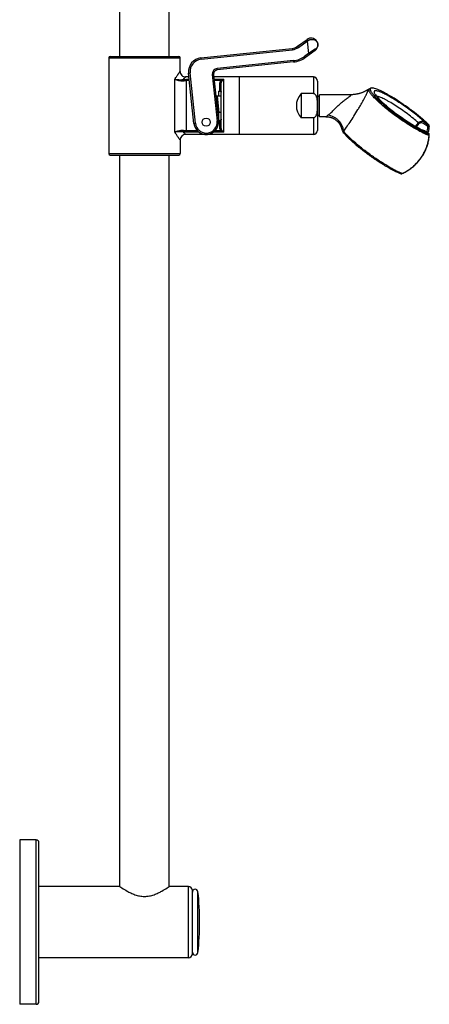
# Model space of a CAD drawing. Header units: millimetres. Extents: x 121 to 395, y 114 to 811.
# Tile 6 of 8: x 321 to 395, y 475 to 655. Entities that reach past the tile are written whole.
import ezdxf

# ---------------------------------------------------------------- set-up
doc = ezdxf.new("R2010")
doc.units = ezdxf.units.MM
doc.header["$LTSCALE"] = 54.820741
doc.layers.get('0').update_dxf_attribs({"linetype": 'CONTINUOUS'})

msp = doc.modelspace()

# ---------------------------------------------------------------- linework, layer by layer
at = {"color": 7, "linetype": 'Continuous'}
for p, q in [((338.84, 648.27), (338.84, 789.77)), ((347.84, 648.27), (347.84, 789.77)), ((371.25, 650.11), (372.99, 651.37)), ((353.61, 647.99), (370.28, 649.74)), ((374.46, 649.35), (372.72, 648.09)), ((336.84, 648.02), (336.84, 630.52)), ((337.09, 648.27), (349.59, 648.27)), ((349.84, 645.52), (349.84, 648.02)), ((370.54, 647.25), (356.61, 645.79)), ((352.35, 636.04), (351.38, 645.24)), ((351.46, 644.52), (350.84, 644.52)), ((355.94, 644.96), (356.83, 636.51)), ((360.59, 644.52), (355.98, 644.52)), ((360.59, 644.52), (360.59, 634.02)), ((360.64, 643.77), (360.59, 643.77)), ((374.14, 644.52), (360.64, 644.52)), ((360.64, 634.02), (360.64, 644.52)), ((374.89, 643.77), (374.89, 634.77)), ((356.84, 641.95), (356.84, 641.03)), ((356.84, 641.95), (357.09, 641.95)), ((357.34, 635.23), (357.34, 643.31)), ((357.26, 641.08), (356.61, 641.01)), ((374.14, 641.51), (371.89, 641.51)), ((371.89, 641.51), (371.89, 637.04)), ((374.89, 641.02), (375.27, 641.02)), ((380.93, 641.27), (375.27, 641.27)), ((375.27, 637.27), (375.27, 641.27)), ((356.84, 638), (356.84, 636.59)), ((356.92, 638.03), (357.34, 638.07)), ((356.84, 636.59), (357.09, 636.59)), ((374.14, 637.04), (371.89, 637.04)), ((374.89, 637.52), (375.27, 637.52)), ((376.42, 637.27), (375.27, 637.27)), ((360.64, 634.77), (360.59, 634.77)), ((395.26, 634.07), (394.41, 634.66)), ((395.26, 635.69), (395.26, 635.69)), ((395.27, 635.66), (395.26, 635.69)), ((349.84, 633.02), (349.84, 630.52)), ((360.59, 634.02), (350.84, 634.02)), ((374.14, 634.02), (360.64, 634.02)), ((395.24, 634.06), (395.23, 634.06)), ((395.26, 634.06), (395.26, 634.06)), ((337.09, 630.27), (349.59, 630.27)), ((338.84, 496.77), (338.84, 630.27)), ((347.84, 496.77), (347.84, 630.27)), ((323.59, 505.27), (320.59, 505.27)), ((320.59, 505.27), (320.59, 475.27)), ((324.09, 475.77), (324.09, 504.77)), ((338.84, 496.77), (324.09, 496.77)), ((351.34, 496.77), (347.84, 496.77)), ((352.09, 484.52), (352.09, 496.02)), ((351.34, 483.77), (324.09, 483.77)), ((323.59, 475.27), (320.59, 475.27))]:
    msp.add_line(p, q, dxfattribs=at)
at = {"color": 9, "linetype": 'Continuous'}
for p, q in [((371.41, 649.91), (373.03, 651.08)), ((373.03, 651.08), (373.17, 651.17)), ((373.03, 651.08), (373.27, 648.79)), ((353.65, 647.74), (370.33, 649.49)), ((373.27, 648.79), (372.59, 648.29)), ((374.49, 649.57), (373.27, 648.79)), ((336.84, 648.02), (349.84, 648.02)), ((370.53, 647.5), (356.6, 646.04)), ((351.38, 645.24), (351.65, 645.27)), ((352.62, 636.07), (351.65, 645.27)), ((348.86, 634.44), (348.86, 644.11)), ((350.98, 634.46), (350.98, 644.09)), ((350.98, 644.09), (351.51, 644.09)), ((351.53, 643.86), (350.98, 643.86)), ((355.94, 644.96), (355.71, 644.94)), ((355.71, 644.94), (356.6, 636.48)), ((356.03, 644.09), (357.84, 644.09)), ((357.25, 643.86), (356.05, 643.86)), ((357.45, 643.72), (357.25, 643.86)), ((357.84, 634.46), (357.84, 644.09)), ((374.14, 644.52), (374.14, 641.51)), ((357.09, 641.95), (357.09, 643.31)), ((357.34, 643.31), (357.09, 643.31)), ((357.3, 641.03), (356.61, 640.95)), ((356.61, 641.01), (356.92, 638.03)), ((356.91, 638.08), (357.34, 638.13)), ((356.83, 636.51), (356.6, 636.48)), ((357.09, 635.23), (357.09, 636.59)), ((374.14, 637.04), (374.14, 634.02)), ((392.77, 635.5), (393.28, 636.15)), ((394.41, 636.28), (395.26, 635.69)), ((352.99, 634.69), (350.98, 634.69)), ((353.26, 634.46), (350.98, 634.46)), ((352.35, 636.04), (352.62, 636.07)), ((357.84, 634.46), (355.92, 634.46)), ((357.25, 634.69), (356.19, 634.69)), ((357.34, 635.23), (357.09, 635.23)), ((357.45, 634.83), (357.25, 634.69)), ((392.93, 635.41), (393.42, 636.03)), ((394.26, 636.03), (395.02, 635.51)), ((394.4, 634.65), (394.41, 634.65)), ((395.26, 634.06), (394.41, 634.65)), ((336.84, 630.52), (349.84, 630.52)), ((323.59, 475.27), (323.59, 505.27)), ((351.34, 483.77), (351.34, 496.77)), ((353.09, 484.72), (353.09, 495.83))]:
    msp.add_line(p, q, dxfattribs=at)
at = {"color": 7, "linetype": 'Continuous'}
for points in [[(383.94, 642.11), (383.88, 642.08), (383.81, 642.04), (383.75, 642), (383.68, 641.97), (383.61, 641.93), (383.54, 641.89), (383.47, 641.86), (383.39, 641.82), (383.31, 641.78), (383.23, 641.75), (383.15, 641.71), (383.07, 641.68), (382.98, 641.64), (382.89, 641.61), (382.8, 641.58), (382.7, 641.55), (382.61, 641.52), (382.51, 641.49), (382.41, 641.46), (382.31, 641.44), (382.21, 641.41), (382.1, 641.39), (381.99, 641.37), (381.88, 641.35), (381.77, 641.33), (381.65, 641.32), (381.53, 641.3), (381.41, 641.29), (381.29, 641.28), (381.17, 641.28), (381.04, 641.27), (380.93, 641.27)], [(376.42, 637.27), (376.5, 637.27), (376.59, 637.27), (376.69, 637.26), (376.78, 637.25), (376.87, 637.24), (376.97, 637.22), (377.06, 637.2), (377.15, 637.18), (377.24, 637.16), (377.33, 637.13), (377.42, 637.1), (377.51, 637.07), (377.6, 637.03), (377.68, 636.99), (377.77, 636.95), (377.85, 636.91), (377.94, 636.86), (378.02, 636.81), (378.1, 636.76), (378.17, 636.7), (378.25, 636.65), (378.32, 636.59), (378.39, 636.53), (378.45, 636.48), (378.51, 636.42), (378.57, 636.36), (378.63, 636.3), (378.68, 636.24), (378.73, 636.18), (378.78, 636.12), (378.82, 636.06), (378.87, 636), (378.91, 635.94), (378.95, 635.88), (378.98, 635.82), (379.02, 635.76), (379.05, 635.7), (379.08, 635.64), (379.11, 635.58), (379.14, 635.53), (379.16, 635.47), (379.18, 635.41), (379.21, 635.36), (379.23, 635.3), (379.25, 635.25), (379.26, 635.2), (379.28, 635.15), (379.29, 635.1), (379.31, 635.05), (379.32, 635), (379.32, 634.98)], [(394.41, 634.66), (394.38, 634.67), (394.34, 634.69), (394.3, 634.72), (394.26, 634.74), (394.22, 634.76), (394.21, 634.76)], [(395.07, 634.2), (395.09, 634.28), (395.13, 634.48), (395.17, 634.68), (395.2, 634.87), (395.23, 635.07), (395.25, 635.27), (395.27, 635.45)], [(395.27, 635.45), (395.27, 635.47), (395.27, 635.51), (395.27, 635.55), (395.27, 635.58), (395.27, 635.62), (395.27, 635.66)], [(390.33, 626.9), (390.5, 626.97), (390.68, 627.06), (390.86, 627.16), (391.04, 627.25), (391.21, 627.36), (391.39, 627.46), (391.56, 627.57), (391.73, 627.69), (391.89, 627.81), (392.06, 627.93), (392.22, 628.06), (392.37, 628.19), (392.53, 628.33), (392.68, 628.47), (392.83, 628.61), (392.97, 628.76), (393.11, 628.91), (393.25, 629.06), (393.38, 629.21), (393.51, 629.37), (393.64, 629.54), (393.76, 629.7), (393.87, 629.87), (393.99, 630.04), (394.09, 630.21), (394.2, 630.39), (394.3, 630.57), (394.39, 630.75), (394.48, 630.93), (394.57, 631.12), (394.65, 631.3), (394.73, 631.49), (394.8, 631.68), (394.87, 631.87), (394.93, 632.07), (394.99, 632.26), (395.04, 632.46), (395.09, 632.65), (395.13, 632.85), (395.17, 633.05), (395.2, 633.24), (395.23, 633.44), (395.25, 633.64), (395.27, 633.82)], [(395.27, 633.82), (395.27, 633.84), (395.27, 633.88), (395.27, 633.92), (395.27, 633.95), (395.27, 633.99), (395.27, 634.03), (395.26, 634.06)], [(390.1, 626.82), (390.13, 626.83), (390.17, 626.84), (390.21, 626.85), (390.24, 626.86), (390.28, 626.87), (390.31, 626.89), (390.33, 626.9)]]:
    msp.add_lwpolyline(points, dxfattribs=at)
msp.add_circle((354.59, 636.27), 0.75, dxfattribs=at)
for centre, radius, start, end in [((373.72, 650.36), 1.25, 306.0006, 126), ((370.07, 651.73), 2, 275.9966, 306), ((337.09, 648.02), 0.25, 90, 180), ((349.59, 648.02), 0.25, 0, 90), ((353.87, 645.5), 2.5, 95.9982, 186.0015), ((370.07, 651.73), 4.5, 275.9988, 306.0011), ((350.84, 645.52), 1, 179.9999, 270.0001), ((356.68, 645.04), 0.75, 95.9943, 186), ((374.14, 643.77), 0.75, 0, 90), ((389.16, 633.65), 9.95, 118.7769, 121.6862), ((356.58, 641.26), 0.25, 186, 276), ((354.28, 639.26), 3.5, 28.9173, 31.3769), ((356.94, 637.78), 0.25, 96, 182.7857), ((354.59, 636.27), 2.25, 186, 6), ((374.14, 634.77), 0.75, 270, 360), ((350.84, 633.02), 1, 90, 180), ((337.09, 630.52), 0.25, 180, 270), ((349.59, 630.52), 0.25, 270, 360), ((323.59, 504.77), 0.5, 0, 90), ((351.34, 496.02), 0.75, 0, 90), ((352.59, 495.77), 0.5, 6.3794, 180), ((303.4, 490.27), 50, 353.6206, 6.3794), ((351.34, 484.52), 0.75, 270, 360), ((352.59, 484.77), 0.5, 180, 353.6206), ((323.59, 475.77), 0.5, 270, 360)]:
    msp.add_arc(centre, radius, start, end, dxfattribs=at)
at = {"color": 9, "linetype": 'Continuous'}
for centre, radius, start, end in [((370.09, 651.73), 2.25, 275.9991, 306.0009), ((353.89, 645.5), 2.25, 96.0005, 185.9995), ((370.09, 651.73), 4.25, 276.0001, 305.9999), ((356.7, 645.04), 1, 96.001, 185.999), ((354.61, 636.28), 2, 186, 6), ((375.91, 652.25), 32.39, 213.3598, 214.0463), ((398.1, 643.39), 9.49, 245.7083, 247.0534), ((393.8, 633.83), 1.02, 54.0211, 66.6056), ((393.8, 633.83), 1.02, 53.7767, 54.0221), ((387.18, 636.06), 7.86, 347.4065, 355.3675)]:
    msp.add_arc(centre, radius, start, end, dxfattribs=at)
at = {"color": 7, "linetype": 'Continuous'}
msp.add_ellipse((380.12, 639.27), major_axis=(9.09, 0), ratio=0.57735, start_param=2.701617, end_param=3.581569, dxfattribs=at)
at = {"color": 9, "linetype": 'Continuous'}
for points, knots in [([(372.87, 651.28), (372.87, 651.29), (372.87, 651.28), (372.88, 651.28), (372.89, 651.27), (372.9, 651.25), (372.92, 651.23), (372.95, 651.2), (372.98, 651.15), (373.01, 651.11), (373.03, 651.08)], [0, 0, 0, 0, 0.007562, 0.023116, 0.081255, 0.17438, 0.29904, 0.450343, 0.622274, 1, 1, 1, 1]), ([(372.99, 651.37), (372.99, 651.37), (373, 651.37), (373.01, 651.36), (373.03, 651.34), (373.06, 651.31), (373.11, 651.25), (373.15, 651.2), (373.17, 651.17)], [0, 0, 0, 0, 0.030083, 0.091099, 0.185385, 0.310074, 0.630159, 1, 1, 1, 1]), ([(373.17, 651.17), (373.28, 651.24), (373.5, 651.34), (373.85, 651.39), (374.18, 651.35), (374.45, 651.24), (374.66, 651.09), (374.82, 650.91), (374.92, 650.71), (374.96, 650.56), (374.96, 650.49)], [0, 0, 0, 0, 0.166617, 0.322447, 0.463286, 0.589217, 0.702698, 0.806882, 0.904952, 1, 1, 1, 1]), ([(370.28, 649.74), (370.28, 649.74), (370.29, 649.73), (370.29, 649.72), (370.3, 649.69), (370.3, 649.66), (370.31, 649.63), (370.32, 649.57), (370.32, 649.52), (370.33, 649.49)], [0, 0, 0, 0, 0.023372, 0.081331, 0.173835, 0.297723, 0.448384, 0.620111, 1, 1, 1, 1]), ([(371.25, 650.11), (371.25, 650.11), (371.25, 650.11), (371.26, 650.1), (371.27, 650.09), (371.28, 650.08), (371.3, 650.05), (371.33, 650.02), (371.37, 649.97), (371.39, 649.93), (371.41, 649.91)], [0, 0, 0, 0, 0.007562, 0.023116, 0.081255, 0.17438, 0.29904, 0.450343, 0.622274, 1, 1, 1, 1]), ([(373.4, 648.58), (373.4, 648.58), (373.4, 648.59), (373.4, 648.59), (373.4, 648.6), (373.38, 648.62), (373.37, 648.65), (373.35, 648.68), (373.32, 648.73), (373.29, 648.76), (373.27, 648.79)], [0, 0, 0, 0, 0.007618, 0.022974, 0.080174, 0.171902, 0.295097, 0.445347, 0.617193, 1, 1, 1, 1]), ([(374.46, 649.35), (374.47, 649.36), (374.49, 649.39), (374.51, 649.44), (374.51, 649.51), (374.5, 649.55), (374.49, 649.57)], [0, 0, 0, 0, 0.211431, 0.443947, 0.707546, 1, 1, 1, 1]), ([(374.96, 650.49), (374.97, 650.41), (374.97, 650.24), (374.88, 649.99), (374.72, 649.75), (374.57, 649.63), (374.49, 649.57)], [0, 0, 0, 0, 0.226255, 0.461882, 0.716503, 1, 1, 1, 1]), ([(353.61, 647.99), (353.61, 647.99), (353.62, 647.98), (353.62, 647.97), (353.62, 647.94), (353.63, 647.91), (353.64, 647.87), (353.64, 647.82), (353.65, 647.77), (353.65, 647.74)], [0, 0, 0, 0, 0.023372, 0.081331, 0.173835, 0.297723, 0.448384, 0.620111, 1, 1, 1, 1]), ([(370.54, 647.25), (370.55, 647.25), (370.55, 647.26), (370.55, 647.27), (370.55, 647.3), (370.55, 647.33), (370.55, 647.37), (370.54, 647.42), (370.54, 647.47), (370.53, 647.5)], [0, 0, 0, 0, 0.023372, 0.081331, 0.173835, 0.297723, 0.448384, 0.620111, 1, 1, 1, 1]), ([(372.72, 648.09), (372.72, 648.09), (372.72, 648.09), (372.72, 648.09), (372.71, 648.11), (372.7, 648.13), (372.68, 648.15), (372.66, 648.18), (372.63, 648.23), (372.61, 648.27), (372.59, 648.29)], [0, 0, 0, 0, 0.007618, 0.022974, 0.080174, 0.171902, 0.295097, 0.445347, 0.617193, 1, 1, 1, 1]), ([(348.86, 644.11), (348.93, 644.21), (349.05, 644.4), (349.24, 644.67), (349.38, 644.88), (349.48, 645.03), (349.55, 645.12), (349.62, 645.21), (349.67, 645.29), (349.72, 645.36), (349.76, 645.42), (349.79, 645.46), (349.81, 645.48), (349.82, 645.5), (349.83, 645.51), (349.83, 645.52), (349.84, 645.52), (349.84, 645.52), (349.84, 645.52)], [0, 0, 0, 0, 0.207853, 0.398739, 0.569598, 0.646448, 0.716966, 0.780679, 0.837113, 0.885809, 0.926334, 0.958299, 0.970968, 0.98138, 0.989509, 0.995332, 0.998832, 1, 1, 1, 1]), ([(356.61, 645.79), (356.61, 645.79), (356.61, 645.8), (356.61, 645.81), (356.61, 645.83), (356.61, 645.86), (356.61, 645.9), (356.6, 645.96), (356.6, 646.01), (356.6, 646.04)], [0, 0, 0, 0, 0.023372, 0.081331, 0.173835, 0.297722, 0.448384, 0.620111, 1, 1, 1, 1]), ([(348.86, 644.11), (348.96, 644.1), (349.18, 644.07), (349.53, 644.03), (349.94, 644.01), (350.23, 644.03), (350.38, 644.05)], [0, 0, 0, 0, 0.196743, 0.432235, 0.701332, 1, 1, 1, 1]), ([(348.86, 644.11), (349.08, 644.03), (349.59, 643.85), (350.13, 643.79), (350.44, 643.83)], [0, 0, 0, 0, 0.435333, 1, 1, 1, 1]), ([(350.84, 644.52), (350.84, 644.52), (350.84, 644.52), (350.83, 644.51), (350.82, 644.5), (350.81, 644.49), (350.79, 644.47), (350.76, 644.44), (350.71, 644.4), (350.65, 644.33), (350.57, 644.25), (350.48, 644.16), (350.41, 644.09), (350.38, 644.05)], [0, 0, 0, 0, 0.004214, 0.016835, 0.037816, 0.067072, 0.10449, 0.149927, 0.264171, 0.408212, 0.580206, 0.778177, 1, 1, 1, 1]), ([(350.38, 644.05), (350.43, 644.06), (350.63, 644.08), (350.83, 644.09), (350.98, 644.09)], [0, 0, 0, 0, 0.247113, 1, 1, 1, 1]), ([(350.38, 644.05), (350.39, 644.04), (350.4, 644.01), (350.42, 643.94), (350.43, 643.87), (350.44, 643.83)], [0, 0, 0, 0, 0.177128, 0.414994, 1, 1, 1, 1]), ([(350.44, 643.83), (350.48, 643.83), (350.66, 643.85), (350.85, 643.86), (350.98, 643.86)], [0, 0, 0, 0, 0.247385, 1, 1, 1, 1]), ([(357.09, 643.31), (357.09, 643.41), (357.12, 643.6), (357.2, 643.78), (357.25, 643.86)], [0, 0, 0, 0, 0.500222, 1, 1, 1, 1]), ([(357.25, 643.86), (357.3, 643.89), (357.39, 643.94), (357.59, 644.03), (357.74, 644.07), (357.84, 644.09)], [0, 0, 0, 0, 0.257056, 0.509707, 1, 1, 1, 1]), ([(357.34, 643.31), (357.34, 643.38), (357.36, 643.53), (357.41, 643.66), (357.45, 643.72)], [0, 0, 0, 0, 0.49928, 1, 1, 1, 1]), ([(357.45, 643.72), (357.5, 643.8), (357.62, 643.94), (357.77, 644.05), (357.84, 644.09)], [0, 0, 0, 0, 0.544265, 1, 1, 1, 1]), ([(379.67, 634.62), (379.84, 634.86), (380.23, 635.41), (380.86, 636.33), (381.56, 637.4), (382.15, 638.36), (382.62, 639.14), (382.94, 639.71), (383.25, 640.25), (383.52, 640.75), (383.75, 641.19), (383.9, 641.52), (384, 641.74), (384.04, 641.87), (384.07, 641.98), (384.08, 642.04), (384.08, 642.07)], [0, 0, 0, 0, 0.103211, 0.23428, 0.384708, 0.543461, 0.622188, 0.698383, 0.770388, 0.8364, 0.894425, 0.942304, 0.961776, 0.977961, 0.990709, 1, 1, 1, 1]), ([(384.08, 642.07), (384.08, 642.08), (384.08, 642.1), (384.07, 642.12), (384.06, 642.14), (384.04, 642.15), (384.02, 642.15), (383.98, 642.14), (383.96, 642.12), (383.94, 642.11)], [0, 0, 0, 0, 0.143243, 0.257706, 0.351924, 0.44056, 0.540499, 0.663657, 1, 1, 1, 1]), ([(395.23, 633.8), (395, 633.89), (394.51, 634.1), (393.73, 634.49), (392.85, 634.98), (391.9, 635.55), (390.9, 636.2), (389.89, 636.89), (388.89, 637.61), (387.93, 638.35), (387.04, 639.07), (386.24, 639.76), (385.55, 640.41), (385.07, 640.91), (384.76, 641.27), (384.58, 641.51), (384.44, 641.72), (384.34, 641.9), (384.28, 642.06), (384.26, 642.19), (384.29, 642.3), (384.34, 642.35), (384.37, 642.37)], [0, 0, 0, 0, 0.051211, 0.113324, 0.18476, 0.263612, 0.347731, 0.434806, 0.522435, 0.608198, 0.689733, 0.764807, 0.831396, 0.887756, 0.911664, 0.932548, 0.950333, 0.965011, 0.976694, 0.985726, 0.99296, 1, 1, 1, 1]), ([(394.41, 636.28), (394.16, 636.51), (393.62, 637), (392.75, 637.72), (391.8, 638.46), (390.79, 639.19), (389.77, 639.88), (388.78, 640.51), (387.98, 640.97), (387.38, 641.29), (386.98, 641.49), (386.61, 641.66), (386.28, 641.8), (385.99, 641.9), (385.74, 641.97), (385.54, 642), (385.4, 642), (385.31, 641.97), (385.26, 641.94), (385.23, 641.91), (385.2, 641.86), (385.2, 641.8), (385.2, 641.71), (385.25, 641.57), (385.35, 641.39), (385.5, 641.17), (385.69, 640.93), (385.93, 640.66), (386.22, 640.36), (386.42, 640.16), (386.53, 640.06)], [0, 0, 0, 0, 0.076658, 0.162603, 0.254645, 0.349333, 0.443107, 0.532444, 0.614009, 0.650924, 0.684807, 0.71536, 0.742332, 0.765525, 0.784814, 0.800188, 0.811852, 0.816502, 0.82057, 0.824326, 0.828111, 0.832256, 0.837018, 0.848965, 0.864652, 0.884258, 0.907761, 0.93503, 0.965861, 1, 1, 1, 1]), ([(356.35, 641.04), (356.35, 641.03), (356.36, 641.02), (356.37, 641), (356.4, 640.98), (356.43, 640.97), (356.47, 640.96), (356.53, 640.95), (356.58, 640.95), (356.61, 640.95)], [0, 0, 0, 0, 0.075613, 0.161556, 0.263879, 0.38429, 0.521622, 0.672914, 1, 1, 1, 1]), ([(376.79, 637.52), (376.88, 637.58), (377.04, 637.71), (377.29, 637.93), (377.54, 638.18), (377.9, 638.55), (378.27, 638.93), (378.66, 639.31), (378.96, 639.58), (379.27, 639.84), (379.57, 640.09), (379.88, 640.33), (380.18, 640.55), (380.42, 640.73), (380.6, 640.86), (380.73, 640.95), (380.83, 641.04), (380.92, 641.11), (380.97, 641.17), (381, 641.21), (381.01, 641.23), (381.01, 641.24)], [0, 0, 0, 0, 0.053787, 0.11274, 0.17645, 0.243992, 0.386083, 0.45861, 0.531077, 0.602905, 0.673603, 0.742639, 0.809283, 0.872296, 0.90176, 0.929235, 0.95396, 0.974832, 0.99046, 0.995966, 1, 1, 1, 1]), ([(381.01, 641.24), (381.01, 641.24), (381, 641.25), (380.98, 641.27), (380.96, 641.27), (380.94, 641.27), (380.93, 641.27)], [0, 0, 0, 0, 0.186611, 0.388987, 0.655542, 1, 1, 1, 1]), ([(393.28, 636.15), (392.99, 636.42), (392.34, 636.97), (391.31, 637.78), (390.2, 638.58), (389.09, 639.33), (388.18, 639.88), (387.5, 640.26), (387.04, 640.49), (386.63, 640.68), (386.28, 640.83), (385.98, 640.92), (385.79, 640.96), (385.71, 640.97)], [0, 0, 0, 0, 0.133217, 0.281237, 0.435381, 0.586571, 0.725919, 0.788582, 0.845343, 0.895417, 0.938154, 0.973081, 1, 1, 1, 1]), ([(386.53, 640.06), (386.79, 639.81), (387.35, 639.31), (388.26, 638.56), (389.26, 637.79), (390.31, 637.04), (391.37, 636.33), (392.38, 635.7), (393.32, 635.17), (393.92, 634.87), (394.2, 634.74)], [0, 0, 0, 0, 0.11382, 0.241548, 0.378076, 0.517892, 0.655338, 0.784864, 0.901277, 1, 1, 1, 1]), ([(356.68, 637.95), (356.68, 637.95), (356.68, 637.97), (356.69, 637.99), (356.71, 638.01), (356.74, 638.03), (356.78, 638.05), (356.83, 638.07), (356.88, 638.08), (356.91, 638.08)], [0, 0, 0, 0, 0.075613, 0.161556, 0.263879, 0.38429, 0.521622, 0.672914, 1, 1, 1, 1]), ([(376.42, 637.27), (376.43, 637.27), (376.44, 637.28), (376.47, 637.29), (376.5, 637.32), (376.56, 637.36), (376.66, 637.43), (376.74, 637.49), (376.79, 637.52)], [0, 0, 0, 0, 0.04286, 0.106891, 0.195166, 0.308785, 0.610576, 1, 1, 1, 1]), ([(379.67, 634.62), (379.66, 634.79), (379.6, 635.14), (379.35, 635.81), (378.91, 636.42), (378.34, 636.9), (377.71, 637.3), (377.16, 637.47), (376.79, 637.52)], [0, 0, 0, 0, 0.117864, 0.239106, 0.489433, 0.617817, 0.746614, 1, 1, 1, 1]), ([(393.28, 636.15), (393.32, 636.19), (393.39, 636.26), (393.57, 636.38), (393.82, 636.44), (394.13, 636.42), (394.32, 636.33), (394.41, 636.28)], [0, 0, 0, 0, 0.126639, 0.253957, 0.50643, 0.755296, 1, 1, 1, 1]), ([(393.28, 636.15), (393.29, 636.14), (393.34, 636.1), (393.38, 636.06), (393.42, 636.03)], [0, 0, 0, 0, 0.226062, 1, 1, 1, 1]), ([(393.42, 636.03), (393.45, 636.06), (393.5, 636.11), (393.61, 636.16), (393.72, 636.18), (393.87, 636.19), (394.06, 636.14), (394.2, 636.07), (394.26, 636.03)], [0, 0, 0, 0, 0.124127, 0.249025, 0.374391, 0.499937, 0.75028, 1, 1, 1, 1]), ([(394.41, 636.28), (394.41, 636.27), (394.4, 636.26), (394.4, 636.24), (394.38, 636.22), (394.36, 636.17), (394.32, 636.11), (394.28, 636.06), (394.26, 636.03)], [0, 0, 0, 0, 0.04676, 0.122987, 0.226779, 0.35452, 0.662152, 1, 1, 1, 1]), ([(350.44, 634.72), (350.13, 634.75), (349.59, 634.69), (349.08, 634.52), (348.86, 634.44)], [0, 0, 0, 0, 0.564667, 1, 1, 1, 1]), ([(350.38, 634.49), (350.23, 634.52), (349.94, 634.54), (349.53, 634.51), (349.18, 634.48), (348.96, 634.45), (348.86, 634.44)], [0, 0, 0, 0, 0.298668, 0.567765, 0.803257, 1, 1, 1, 1]), ([(350.38, 634.49), (350.39, 634.51), (350.4, 634.54), (350.42, 634.61), (350.43, 634.68), (350.44, 634.72)], [0, 0, 0, 0, 0.177124, 0.414989, 1, 1, 1, 1]), ([(350.38, 634.49), (350.41, 634.46), (350.48, 634.39), (350.57, 634.3), (350.65, 634.22), (350.71, 634.15), (350.76, 634.1), (350.79, 634.07), (350.81, 634.06), (350.82, 634.04), (350.83, 634.03), (350.84, 634.03), (350.84, 634.02), (350.84, 634.02)], [0, 0, 0, 0, 0.221822, 0.419794, 0.591788, 0.735829, 0.850073, 0.89551, 0.932928, 0.962184, 0.983165, 0.995786, 1, 1, 1, 1]), ([(350.98, 634.46), (350.93, 634.46), (350.73, 634.46), (350.53, 634.48), (350.38, 634.49)], [0, 0, 0, 0, 0.252153, 1, 1, 1, 1]), ([(350.98, 634.69), (350.94, 634.69), (350.75, 634.69), (350.57, 634.71), (350.44, 634.72)], [0, 0, 0, 0, 0.251963, 1, 1, 1, 1]), ([(357.25, 634.69), (357.2, 634.77), (357.12, 634.95), (357.09, 635.14), (357.09, 635.23)], [0, 0, 0, 0, 0.49978, 1, 1, 1, 1]), ([(357.84, 634.46), (357.74, 634.48), (357.59, 634.52), (357.39, 634.61), (357.3, 634.66), (357.25, 634.69)], [0, 0, 0, 0, 0.490294, 0.742944, 1, 1, 1, 1]), ([(357.45, 634.83), (357.41, 634.89), (357.36, 635.02), (357.34, 635.16), (357.34, 635.23)], [0, 0, 0, 0, 0.500723, 1, 1, 1, 1]), ([(357.84, 634.46), (357.77, 634.5), (357.62, 634.61), (357.5, 634.75), (357.45, 634.83)], [0, 0, 0, 0, 0.455735, 1, 1, 1, 1]), ([(379.48, 634.64), (379.49, 634.63), (379.55, 634.61), (379.62, 634.61), (379.67, 634.62)], [0, 0, 0, 0, 0.205862, 1, 1, 1, 1]), ([(390.32, 626.91), (390.13, 626.98), (389.75, 627.14), (389.14, 627.43), (388.45, 627.79), (387.44, 628.38), (386.1, 629.22), (384.49, 630.34), (382.94, 631.51), (381.76, 632.49), (380.93, 633.24), (380.42, 633.74), (380, 634.19), (379.77, 634.48), (379.67, 634.62)], [0, 0, 0, 0, 0.043628, 0.095133, 0.153673, 0.218237, 0.360755, 0.512491, 0.662488, 0.799929, 0.860824, 0.91504, 0.961668, 1, 1, 1, 1]), ([(394.41, 634.65), (394.41, 634.65), (394.41, 634.65), (394.41, 634.65), (394.41, 634.66)], [0, 0, 0, 0, 0.319834, 1, 1, 1, 1]), ([(395.27, 635.45), (395.27, 635.45), (395.26, 635.44), (395.25, 635.43), (395.22, 635.43), (395.18, 635.42), (395.11, 635.42), (395.05, 635.42), (395.02, 635.42)], [0, 0, 0, 0, 0.040241, 0.104489, 0.198139, 0.320014, 0.632646, 1, 1, 1, 1]), ([(349.84, 633.02), (349.84, 633.02), (349.84, 633.03), (349.84, 633.03), (349.83, 633.04), (349.82, 633.04), (349.82, 633.05), (349.8, 633.07), (349.78, 633.1), (349.75, 633.15), (349.71, 633.2), (349.67, 633.26), (349.6, 633.35), (349.51, 633.49), (349.38, 633.68), (349.23, 633.89), (349.13, 634.04), (349.08, 634.11)], [0, 0, 0, 0, 0.001126, 0.004499, 0.010115, 0.017959, 0.028018, 0.040269, 0.071247, 0.110654, 0.158197, 0.213542, 0.276324, 0.422658, 0.59406, 0.787458, 1, 1, 1, 1]), ([(390.32, 626.91), (390.66, 627.06), (391.32, 627.41), (392.23, 628.06), (393.04, 628.82), (393.75, 629.69), (394.33, 630.63), (394.78, 631.64), (395.09, 632.71), (395.2, 633.44), (395.23, 633.8)], [0, 0, 0, 0, 0.125988, 0.251695, 0.377094, 0.502182, 0.626972, 0.751502, 0.875822, 1, 1, 1, 1]), ([(395.23, 633.8), (395.24, 633.8), (395.26, 633.81), (395.27, 633.82), (395.27, 633.82)], [0, 0, 0, 0, 0.651564, 1, 1, 1, 1]), ([(390.32, 626.91), (390.32, 626.91), (390.32, 626.9), (390.33, 626.9), (390.33, 626.9)], [0, 0, 0, 0, 0.70357, 1, 1, 1, 1])]:
    msp.add_open_spline(points, degree=3, knots=knots, dxfattribs=at)
at = {"color": 7, "linetype": 'Continuous'}
for points, knots in [([(357.09, 641.95), (357.13, 641.95), (357.2, 641.94), (357.28, 641.89), (357.33, 641.81), (357.34, 641.75), (357.34, 641.72)], [0, 0, 0, 0, 0.297264, 0.555079, 0.781772, 1, 1, 1, 1]), ([(384.65, 642.49), (384.63, 642.48), (384.53, 642.45), (384.44, 642.4), (384.37, 642.37)], [0, 0, 0, 0, 0.242655, 1, 1, 1, 1]), ([(384.65, 642.49), (384.62, 642.48), (384.57, 642.45), (384.53, 642.4), (384.5, 642.33), (384.49, 642.23), (384.53, 642.08), (384.61, 641.91), (384.74, 641.71), (384.9, 641.49), (385.19, 641.14), (385.64, 640.65), (386.3, 640.03), (387.07, 639.35), (387.95, 638.63), (388.89, 637.9), (389.88, 637.18), (390.89, 636.48), (391.88, 635.84), (392.83, 635.26), (393.72, 634.76), (394.5, 634.36), (395, 634.15), (395.23, 634.06)], [0, 0, 0, 0, 0.007735, 0.01123, 0.014774, 0.022857, 0.033317, 0.046718, 0.063266, 0.082999, 0.105868, 0.160532, 0.225977, 0.300466, 0.381945, 0.468134, 0.556602, 0.644845, 0.730368, 0.810761, 0.883777, 0.947413, 1, 1, 1, 1]), ([(395.23, 635.74), (395.05, 635.92), (394.66, 636.29), (393.78, 637.07), (392.54, 638.08), (390.93, 639.26), (389.3, 640.36), (387.96, 641.17), (386.97, 641.71), (386.33, 642.03), (385.77, 642.27), (385.36, 642.41), (385.08, 642.48), (384.92, 642.5), (384.78, 642.51), (384.69, 642.5), (384.65, 642.49)], [0, 0, 0, 0, 0.060312, 0.127562, 0.277631, 0.438673, 0.598174, 0.743754, 0.80777, 0.864283, 0.912282, 0.951008, 0.966763, 0.980106, 0.991116, 1, 1, 1, 1]), ([(374.14, 641.51), (374.19, 641.51), (374.3, 641.48), (374.42, 641.39), (374.52, 641.26), (374.6, 641.12), (374.65, 640.98), (374.72, 640.78), (374.77, 640.52), (374.81, 640.21), (374.83, 639.9), (374.84, 639.59), (374.85, 639.38), (374.85, 639.27)], [0, 0, 0, 0, 0.062045, 0.124362, 0.18683, 0.249355, 0.311901, 0.374456, 0.499535, 0.624643, 0.74976, 0.874879, 1, 1, 1, 1]), ([(385.51, 641.29), (385.51, 641.27), (385.53, 641.23), (385.58, 641.14), (385.67, 641.02), (385.79, 640.86), (385.94, 640.69), (386.19, 640.42), (386.4, 640.21), (386.54, 640.07)], [0, 0, 0, 0, 0.026855, 0.092167, 0.187982, 0.309469, 0.453487, 0.617765, 1, 1, 1, 1]), ([(386.54, 640.07), (386.8, 639.82), (387.36, 639.32), (388.27, 638.57), (389.28, 637.79), (390.35, 637.03), (391.42, 636.31), (392.44, 635.68), (393.36, 635.17), (393.94, 634.88), (394.21, 634.76)], [0, 0, 0, 0, 0.112661, 0.241304, 0.379845, 0.521975, 0.661284, 0.791442, 0.906337, 1, 1, 1, 1]), ([(374.85, 639.27), (374.85, 639.17), (374.84, 638.96), (374.83, 638.65), (374.81, 638.33), (374.77, 638.02), (374.72, 637.77), (374.65, 637.57), (374.6, 637.42), (374.52, 637.28), (374.42, 637.16), (374.3, 637.06), (374.19, 637.04), (374.14, 637.04)], [0, 0, 0, 0, 0.125121, 0.25024, 0.375357, 0.500465, 0.625543, 0.688099, 0.750645, 0.813169, 0.875638, 0.937955, 1, 1, 1, 1]), ([(357.34, 636.82), (357.34, 636.8), (357.33, 636.74), (357.28, 636.66), (357.2, 636.61), (357.13, 636.59), (357.09, 636.59)], [0, 0, 0, 0, 0.218228, 0.444921, 0.702736, 1, 1, 1, 1]), ([(379.32, 634.98), (379.34, 634.92), (379.38, 634.81), (379.44, 634.7), (379.48, 634.64)], [0, 0, 0, 0, 0.448003, 1, 1, 1, 1]), ([(390.07, 626.83), (389.88, 626.9), (389.48, 627.07), (388.84, 627.38), (388.13, 627.76), (387.07, 628.38), (385.69, 629.26), (384.31, 630.23), (383.23, 631.05), (382.46, 631.66), (381.75, 632.25), (381.11, 632.82), (380.56, 633.35), (380.09, 633.83), (379.74, 634.25), (379.55, 634.52), (379.48, 634.64)], [0, 0, 0, 0, 0.045448, 0.099199, 0.160289, 0.22756, 0.375321, 0.530956, 0.607906, 0.682241, 0.752501, 0.817315, 0.87544, 0.925794, 0.967506, 1, 1, 1, 1]), ([(395.26, 635.67), (395.25, 635.66), (395.22, 635.63), (395.16, 635.59), (395.1, 635.55), (395.05, 635.52), (395.02, 635.51)], [0, 0, 0, 0, 0.169229, 0.411631, 0.697711, 1, 1, 1, 1]), ([(395.26, 635.7), (395.26, 635.71), (395.25, 635.72), (395.24, 635.73), (395.23, 635.74)], [0, 0, 0, 0, 0.420245, 1, 1, 1, 1]), ([(395.26, 635.69), (395.26, 635.69), (395.26, 635.69), (395.26, 635.7), (395.26, 635.7)], [0, 0, 0, 0, 0.202097, 1, 1, 1, 1]), ([(395.26, 635.69), (395.26, 635.69), (395.26, 635.69), (395.26, 635.68), (395.26, 635.68)], [0, 0, 0, 0, 0.205165, 1, 1, 1, 1]), ([(395.26, 635.68), (395.26, 635.68), (395.26, 635.68), (395.26, 635.67), (395.26, 635.67)], [0, 0, 0, 0, 0.225101, 1, 1, 1, 1]), ([(395.25, 634.05), (395.25, 634.05), (395.25, 634.06), (395.24, 634.06), (395.24, 634.06)], [0, 0, 0, 0, 0.21631, 1, 1, 1, 1]), ([(395.26, 634.06), (395.26, 634.06), (395.26, 634.05), (395.26, 634.05), (395.25, 634.05)], [0, 0, 0, 0, 0.402578, 1, 1, 1, 1]), ([(390.1, 626.82), (390.09, 626.82), (390.08, 626.82), (390.07, 626.82), (390.07, 626.83)], [0, 0, 0, 0, 0.388324, 1, 1, 1, 1]), ([(338.84, 496.77), (338.96, 496.69), (339.39, 496.4), (340.05, 495.99), (340.85, 495.57), (341.6, 495.26), (342.44, 495.02), (343.04, 494.96), (343.34, 494.96)], [0, 0, 0, 0, 0.088605, 0.319547, 0.470139, 0.63671, 0.814984, 1, 1, 1, 1]), ([(343.34, 494.96), (343.64, 494.96), (344.24, 495.02), (345.08, 495.26), (345.83, 495.57), (346.63, 495.99), (347.29, 496.4), (347.72, 496.69), (347.84, 496.77)], [0, 0, 0, 0, 0.185016, 0.36329, 0.529861, 0.680453, 0.911395, 1, 1, 1, 1])]:
    msp.add_open_spline(points, degree=3, knots=knots, dxfattribs=at)
at = {"color": 9, "linetype": 'Continuous'}
for points in [[(395.02, 635.51), (395.02, 635.48), (395.02, 635.45), (395.02, 635.42)], [(395.23, 633.8), (395.24, 633.89), (395.24, 633.98), (395.23, 634.06)], [(390.07, 626.83), (390.15, 626.84), (390.24, 626.87), (390.32, 626.91)]]:
    msp.add_open_spline(points, degree=3, dxfattribs=at)
at = {"color": 7, "linetype": 'Continuous'}
msp.add_open_spline([(395.26, 634.06), (395.26, 634.06), (395.26, 634.07), (395.26, 634.07)], degree=3, dxfattribs=at)

doc.saveas('drawing.dxf')
